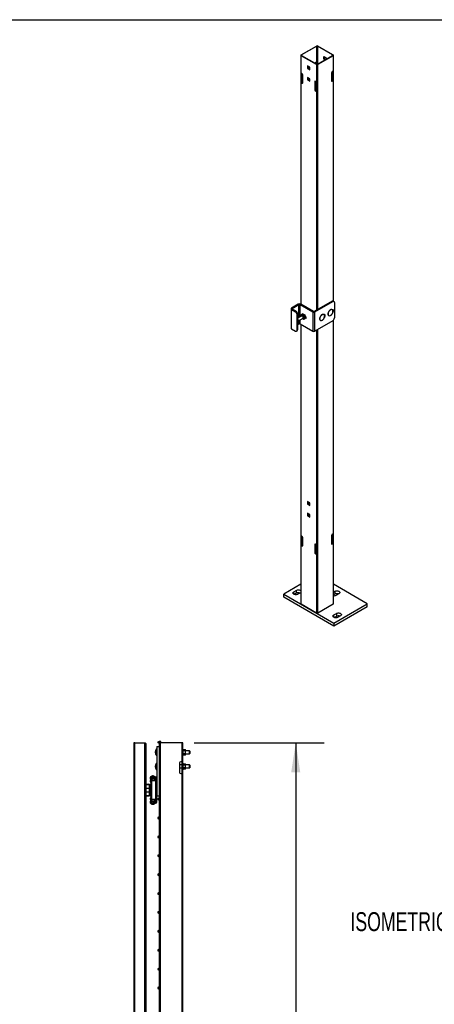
# Model space of a CAD drawing. Header units: inches. Extents: x 0.2 to 10.8, y 0.2 to 8.2.
# Tile 16 of 43: x 6.2 to 8, y 3.9 to 8.2. Entities that reach past the tile are written whole.
import ezdxf

# ---------------------------------------------------------------- set-up
doc = ezdxf.new("R2010")
doc.units = ezdxf.units.IN
doc.header["$MEASUREMENT"] = 0
doc.layers.add('DIMENSIONS', color=140, linetype='Continuous', lineweight=25)
doc.layers.add('TEXT', color=140, linetype='Continuous', lineweight=25)
doc.styles.add('SLDTEXTSTYLE0', font='TXT', dxfattribs={"width": 0.7})
doc.dimstyles.new('SLDDIMSTYLE2', dxfattribs={"dimtxt": 0.084961, "dimasz": 0.13, "dimexe": 0, "dimexo": 0.0625, "dimgap": 0.02124, "dimtad": 0, "dimtih": 1, "dimtoh": 1, "dimlfac": 24, "dimrnd": 1e-09, "dimzin": 12, "dimdsep": 46, "dimtxsty": 'SLDTEXTSTYLE0', "dimsah": 1, "dimcen": 0.09, "dimadec": 0, "dimazin": 3, "dimtfac": 1, "dimtofl": 0, "dimtmove": 0, "dimatfit": 3, "dimfxl": 0, "dimfrac": 2, "dimtolj": 1, "dimtzin": 12, "dimarcsym": 0})

# ---------------------------------------------------------------- blocks, each defined once
blk = doc.blocks.new('SW_NOTE_0')
at = {"layer": 'DIMENSIONS', "color": 0, "insert": (0, 0.859), "char_height": 0.66667, "attachment_point": 1, "style": 'SLDTEXTSTYLE0'}
blk.add_mtext('ISOMETRIC VIEW', dxfattribs=at)
blk = doc.blocks.new('ISOMETRIC_VIEW')
at = {"layer": 'DIMENSIONS', "color": 140}
blk.add_blockref('SW_NOTE_0', (0, -0.097), dxfattribs=at)
blk = doc.blocks.new('_D_7')
at = {"layer": 'DIMENSIONS'}
for p, q in [((6.9732, 5.0601), (7.546, 5.0601)), ((7.421, 5.0601), (7.421, 3.8221)), ((7.2241, 3.668), (7.1956, 3.668)), ((7.1956, 3.668), (7.1956, 3.533)), ((7.618, 3.668), (7.6465, 3.668)), ((7.6465, 3.668), (7.6465, 3.533)), ((7.1956, 3.533), (7.2241, 3.533)), ((7.6465, 3.533), (7.618, 3.533)), ((7.421, 2.0966), (7.421, 3.514)), ((7.0773, 2.0966), (7.546, 2.0966))]:
    blk.add_line(p, q, dxfattribs=at)
for points in [[(7.421, 5.0601), (7.401, 4.9301), (7.441, 4.9301)], [(7.421, 2.0966), (7.441, 2.2266), (7.401, 2.2266)]]:
    blk.add_solid(points, dxfattribs=at)
at = {"layer": 'DIMENSIONS', "char_height": 0.08333, "attachment_point": 1, "style": 'SLDTEXTSTYLE0'}
for s, insert in [('71.13', (7.2595, 3.7945)), ('1806.6', (7.2241, 3.6404))]:
    blk.add_mtext(s, dxfattribs=dict(at, insert=insert))

msp = doc.modelspace()

# ---------------------------------------------------------------- linework, layer by layer
for p, q in [((7.44526, 8.09528), (7.51185, 8.13372)), ((7.51356, 8.13273), (7.44697, 8.09429)), ((7.51356, 8.06469), (7.51356, 8.13273)), ((7.5838, 8.09429), (7.51721, 8.13273)), ((7.51721, 8.13273), (7.51721, 8.05374)), ((7.51892, 8.13372), (7.58551, 8.09528)), ((7.4438, 8.09324), (7.4438, 6.9946)), ((7.51185, 8.05276), (7.44526, 8.0912)), ((7.44526, 8.01465), (7.44526, 8.0912)), ((7.44697, 8.09429), (7.44697, 8.09218)), ((7.44697, 8.09218), (7.51356, 8.05374)), ((7.51721, 8.05374), (7.5838, 8.09218)), ((7.58551, 8.0912), (7.51892, 8.05276)), ((7.54544, 8.08826), (7.55557, 8.08241)), ((7.54544, 8.07657), (7.54544, 8.08826)), ((7.54715, 8.08727), (7.54715, 8.07755)), ((7.55557, 8.08241), (7.55557, 8.07589)), ((7.5838, 8.09218), (7.5838, 8.09429)), ((7.58551, 8.0912), (7.58551, 8.02315)), ((7.58697, 7.00902), (7.58697, 8.09324)), ((7.48362, 8.04088), (7.47349, 8.04673)), ((7.47349, 8.04673), (7.47349, 8.03503)), ((7.47349, 8.03503), (7.4752, 8.03602)), ((7.47349, 8.03503), (7.48362, 8.02918)), ((7.4752, 8.04574), (7.4752, 8.03602)), ((7.4752, 8.03602), (7.48362, 8.03116)), ((7.48362, 8.02918), (7.48362, 8.04088)), ((7.51032, 8.06282), (7.51356, 8.06469)), ((7.51185, 8.05276), (7.51185, 7.97621)), ((7.51249, 8.05436), (7.51249, 8.06407)), ((7.51424, 8.05346), (7.51424, 8.06497)), ((7.51892, 6.97254), (7.51892, 8.05276)), ((7.54715, 8.07755), (7.54544, 8.07657)), ((7.55109, 8.0733), (7.54544, 8.07657)), ((7.54715, 8.07755), (7.5528, 8.07429)), ((7.44472, 7.97249), (7.44472, 8.01501)), ((7.4485, 8.01278), (7.44526, 8.01465)), ((7.44648, 7.9735), (7.44648, 8.01394)), ((7.44697, 8.01366), (7.44697, 7.9731)), ((7.45233, 7.97246), (7.45233, 8.00614)), ((7.48362, 7.98985), (7.47349, 7.99569)), ((7.47349, 7.99569), (7.47349, 7.984)), ((7.4752, 7.99471), (7.4752, 7.98498)), ((7.57843, 8.01465), (7.57843, 7.98096)), ((7.58551, 8.02315), (7.58226, 8.02128)), ((7.5838, 7.98161), (7.5838, 8.02217)), ((7.58429, 8.02245), (7.58429, 7.98201)), ((7.58604, 8.02352), (7.58604, 7.98099)), ((7.44472, 7.97249), (7.44648, 7.9735)), ((7.44526, 6.99397), (7.44526, 7.97212)), ((7.44526, 7.97212), (7.4485, 7.97025)), ((7.44697, 7.9731), (7.45021, 7.97123)), ((7.4485, 7.97025), (7.45021, 7.97123)), ((7.47349, 7.984), (7.4752, 7.98498)), ((7.47349, 7.984), (7.48362, 7.97815)), ((7.4752, 7.98498), (7.48362, 7.98012)), ((7.48362, 7.97815), (7.48362, 7.98985)), ((7.50649, 7.97685), (7.50478, 7.97587)), ((7.50478, 7.97587), (7.50478, 7.94218)), ((7.50649, 7.97685), (7.50649, 7.94317)), ((7.51185, 7.97621), (7.50861, 7.97808)), ((7.51249, 7.9759), (7.51249, 7.93337)), ((7.58056, 7.97974), (7.5838, 7.98161)), ((7.58226, 7.97875), (7.58056, 7.97974)), ((7.58226, 7.97875), (7.58551, 7.98062)), ((7.58604, 7.98099), (7.58429, 7.98201)), ((7.58551, 7.98062), (7.58551, 7.00961)), ((7.50478, 7.94218), (7.50649, 7.94317)), ((7.51032, 7.93654), (7.50861, 7.93555)), ((7.50861, 7.93555), (7.51185, 7.93368)), ((7.51032, 7.93654), (7.51249, 7.93528)), ((7.51185, 7.93368), (7.51185, 6.96846)), ((7.43233, 6.99484), (7.40287, 6.97783)), ((7.40582, 6.97613), (7.43528, 6.99314)), ((7.43528, 6.93599), (7.43528, 6.99314)), ((7.44044, 6.99314), (7.49568, 6.96125)), ((7.44044, 6.93897), (7.44044, 6.99314)), ((7.49862, 6.96295), (7.44338, 6.99484)), ((7.44472, 6.99407), (7.44472, 6.99434)), ((7.4485, 6.9921), (7.44526, 6.99397)), ((7.44648, 6.99306), (7.44648, 6.99327)), ((7.44697, 6.99298), (7.44697, 6.99277)), ((7.58149, 7.00866), (7.50231, 6.96295)), ((7.50525, 6.96125), (7.58444, 7.00696)), ((7.58149, 7.00866), (7.58444, 7.00696)), ((7.58964, 7.00748), (7.5867, 7.00918)), ((7.5918, 7.00271), (7.5918, 6.93466)), ((7.40058, 6.97465), (7.40058, 6.88959)), ((7.40287, 6.97146), (7.41944, 6.96189)), ((7.40287, 6.8864), (7.40287, 6.97146)), ((7.40582, 6.97316), (7.40582, 6.97613)), ((7.42239, 6.96359), (7.40582, 6.97316)), ((7.41944, 6.96189), (7.42239, 6.96359)), ((7.42681, 6.94913), (7.42976, 6.95083)), ((7.42681, 6.88109), (7.42681, 6.94913)), ((7.42976, 6.88279), (7.42976, 6.95083)), ((7.44857, 6.95005), (7.44719, 6.94808)), ((7.44817, 6.94976), (7.44831, 6.94968)), ((7.45202, 6.95243), (7.44966, 6.95107)), ((7.45255, 6.9494), (7.44966, 6.95107)), ((7.45202, 6.95243), (7.46052, 6.94752)), ((7.49568, 6.96125), (7.49568, 6.8762)), ((7.50525, 6.8762), (7.50525, 6.96125)), ((7.5838, 6.96843), (7.5838, 6.97029)), ((7.58429, 6.97042), (7.58429, 6.96739)), ((7.4475, 6.94305), (7.42976, 6.9328)), ((7.42976, 6.9049), (7.43528, 6.90809)), ((7.43057, 6.91999), (7.45325, 6.93309)), ((7.43528, 6.90809), (7.43528, 6.92271)), ((7.44044, 6.90809), (7.44044, 6.92569)), ((7.44044, 6.90809), (7.49568, 6.8762)), ((7.4438, 6.90615), (7.4438, 5.67339)), ((7.44423, 6.94241), (7.44462, 6.94139)), ((7.44583, 6.94614), (7.44444, 6.94418)), ((7.44717, 6.94805), (7.4458, 6.94611)), ((7.44774, 6.94317), (7.44752, 6.94303)), ((7.44817, 6.94377), (7.44774, 6.94317)), ((7.44817, 6.94377), (7.44902, 6.94328)), ((7.45083, 6.93169), (7.45278, 6.93057)), ((7.45174, 6.94171), (7.45259, 6.94122)), ((7.45259, 6.93237), (7.4523, 6.93254)), ((7.45259, 6.94122), (7.45301, 6.94013)), ((7.45259, 6.93237), (7.45299, 6.93294)), ((7.45278, 6.93057), (7.45507, 6.92925)), ((7.4548, 6.93552), (7.45438, 6.93661)), ((7.4548, 6.93552), (7.45438, 6.93491)), ((7.45817, 6.94616), (7.45528, 6.94783)), ((7.45817, 6.94616), (7.46052, 6.94752)), ((7.45961, 6.94244), (7.45817, 6.94616)), ((7.45817, 6.92915), (7.45961, 6.93121)), ((7.46052, 6.93051), (7.45817, 6.92915)), ((7.46052, 6.94752), (7.46478, 6.93656)), ((7.46478, 6.93656), (7.46052, 6.93051)), ((7.46242, 6.9352), (7.46098, 6.93892)), ((7.46098, 6.93315), (7.46242, 6.9352)), ((7.46478, 6.93656), (7.46242, 6.9352)), ((7.46364, 6.94147), (7.46265, 6.94204)), ((7.46265, 6.93354), (7.46364, 6.93297)), ((7.46658, 6.93467), (7.46364, 6.93297)), ((7.46435, 6.93596), (7.46658, 6.93467)), ((7.46444, 6.93608), (7.46554, 6.93626)), ((7.46502, 6.93983), (7.465, 6.94039)), ((7.46502, 6.93983), (7.46507, 6.94026)), ((7.46698, 6.93709), (7.46554, 6.93626)), ((7.46658, 6.93467), (7.46726, 6.93435)), ((7.58444, 6.92191), (7.50525, 6.8762)), ((7.58551, 6.92261), (7.58551, 5.9818)), ((7.58697, 5.67339), (7.58697, 6.92389)), ((7.40287, 6.8864), (7.41944, 6.87683)), ((7.42465, 6.87632), (7.4276, 6.87802)), ((7.42976, 6.88279), (7.42681, 6.88109)), ((7.44526, 5.97329), (7.44526, 6.9053)), ((7.51185, 6.88), (7.51185, 5.93485)), ((7.51892, 5.63291), (7.51892, 6.88408)), ((7.48362, 6.11861), (7.47349, 6.12445)), ((7.47349, 6.12445), (7.47349, 6.11276)), ((7.47349, 6.11276), (7.4752, 6.11374)), ((7.47349, 6.11276), (7.48362, 6.10691)), ((7.4752, 6.12347), (7.4752, 6.11374)), ((7.4752, 6.11374), (7.48362, 6.10888)), ((7.48362, 6.10691), (7.48362, 6.11861)), ((7.48362, 6.06757), (7.47349, 6.07342)), ((7.47349, 6.07342), (7.47349, 6.06172)), ((7.47349, 6.06172), (7.4752, 6.06271)), ((7.47349, 6.06172), (7.48362, 6.05588)), ((7.4752, 6.07243), (7.4752, 6.06271)), ((7.4752, 6.06271), (7.48362, 6.05785)), ((7.48362, 6.05588), (7.48362, 6.06757)), ((7.44472, 5.93113), (7.44472, 5.97366)), ((7.4485, 5.97142), (7.44526, 5.97329)), ((7.44648, 5.93215), (7.44648, 5.97259)), ((7.44697, 5.97231), (7.44697, 5.93175)), ((7.45233, 5.93111), (7.45233, 5.96479)), ((7.57843, 5.97329), (7.57843, 5.93961)), ((7.58551, 5.9818), (7.58226, 5.97993)), ((7.5838, 5.94026), (7.5838, 5.98081)), ((7.58429, 5.9811), (7.58429, 5.94065)), ((7.58604, 5.98217), (7.58604, 5.93964)), ((7.44472, 5.93113), (7.44648, 5.93215)), ((7.44526, 5.67134), (7.44526, 5.93077)), ((7.44526, 5.93077), (7.4485, 5.9289)), ((7.44697, 5.93175), (7.45021, 5.92988)), ((7.4485, 5.9289), (7.45021, 5.92988)), ((7.50649, 5.9355), (7.50478, 5.93451)), ((7.50478, 5.93451), (7.50478, 5.90083)), ((7.50649, 5.9355), (7.50649, 5.90182)), ((7.51185, 5.93485), (7.50861, 5.93673)), ((7.51249, 5.93454), (7.51249, 5.89202)), ((7.58056, 5.93839), (7.5838, 5.94026)), ((7.58226, 5.9374), (7.58056, 5.93839)), ((7.58226, 5.9374), (7.58551, 5.93927)), ((7.58604, 5.93964), (7.58429, 5.94065)), ((7.58551, 5.93927), (7.58551, 5.67134)), ((7.50478, 5.90083), (7.50649, 5.90182)), ((7.51032, 5.89518), (7.50861, 5.8942)), ((7.50861, 5.8942), (7.51185, 5.89233)), ((7.51032, 5.89518), (7.51249, 5.89393)), ((7.51185, 5.89233), (7.51185, 5.63291)), ((7.4438, 5.75962), (7.36807, 5.71591)), ((7.41226, 5.72654), (7.42331, 5.73291)), ((7.42331, 5.73291), (7.42331, 5.72016)), ((7.73635, 5.67339), (7.58697, 5.75962)), ((7.36807, 5.71591), (7.58904, 5.58834)), ((7.36807, 5.70315), (7.36807, 5.71591)), ((7.58904, 5.57558), (7.36807, 5.70315)), ((7.41226, 5.71591), (7.41226, 5.72654)), ((7.42331, 5.72016), (7.41429, 5.71495)), ((7.44173, 5.72228), (7.43068, 5.71591)), ((7.58697, 5.72534), (7.59272, 5.72866)), ((7.59272, 5.7159), (7.58697, 5.71258)), ((7.59272, 5.72866), (7.59272, 5.7159)), ((7.61114, 5.71803), (7.60009, 5.71165)), ((7.51185, 5.63291), (7.44526, 5.67134)), ((7.58551, 5.67134), (7.51892, 5.63291)), ((7.58904, 5.58834), (7.73635, 5.67339)), ((7.73635, 5.66063), (7.58904, 5.57558)), ((7.73635, 5.66063), (7.73635, 5.67339)), ((7.58904, 5.62449), (7.60009, 5.63086)), ((7.58904, 5.61386), (7.58904, 5.62449)), ((7.60009, 5.61811), (7.59107, 5.6129)), ((7.60009, 5.63086), (7.60009, 5.61811)), ((7.6185, 5.62023), (7.60745, 5.61386)), ((7.58904, 5.58834), (7.58904, 5.57558)), ((6.7068, 5.06014), (6.7068, 2.31014)), ((6.71201, 5.06014), (6.7068, 5.06014)), ((6.71201, 2.31014), (6.71201, 5.06014)), ((6.71201, 5.06014), (6.75368, 5.06014)), ((6.75368, 5.06014), (6.75368, 2.31014)), ((6.75368, 5.06014), (6.75888, 5.06014)), ((6.75888, 2.31014), (6.75888, 5.06014)), ((6.75888, 5.05714), (6.76188, 5.05714)), ((6.76188, 2.31234), (6.76188, 5.05714)), ((6.8086, 5.04451), (6.81901, 5.04451)), ((6.8086, 5.04451), (6.8086, 4.82576)), ((6.81901, 5.06014), (6.81901, 4.96639)), ((6.82401, 5.06014), (6.81901, 5.06014)), ((6.81939, 5.066), (6.81939, 5.06014)), ((6.82605, 5.066), (6.81939, 5.066)), ((6.82401, 2.09659), (6.82401, 5.06014)), ((6.91818, 5.06014), (6.82401, 5.06014)), ((6.82605, 5.06014), (6.82605, 5.066)), ((6.91818, 5.06014), (6.91818, 4.9768)), ((6.92318, 5.06014), (6.91818, 5.06014)), ((6.92318, 2.09659), (6.92318, 5.06014)), ((6.80734, 5.03323), (6.80734, 5.00371)), ((6.92485, 5.03279), (6.92318, 5.03279)), ((6.92318, 5.00415), (6.92485, 5.00415)), ((6.92485, 5.01847), (6.92485, 5.03279)), ((6.92485, 5.0305), (6.93397, 5.0305)), ((6.93397, 5.02448), (6.92485, 5.02448)), ((6.92485, 5.00415), (6.92485, 5.01847)), ((6.93397, 5.01246), (6.92485, 5.01246)), ((6.93397, 5.00644), (6.92485, 5.00644)), ((6.9349, 5.02889), (6.93397, 5.0305)), ((6.93397, 5.00644), (6.9349, 5.00805)), ((6.9349, 5.02749), (6.9349, 5.02889)), ((6.9349, 5.01847), (6.9349, 5.02749)), ((6.95318, 5.02506), (6.9349, 5.02506)), ((6.9349, 5.00945), (6.9349, 5.01847)), ((6.9349, 5.01188), (6.95318, 5.01188)), ((6.9349, 5.00805), (6.9349, 5.00945)), ((6.95443, 5.02381), (6.95318, 5.02506)), ((6.95318, 5.01188), (6.95318, 5.02506)), ((6.95318, 5.01188), (6.95443, 5.01313)), ((6.95443, 5.02381), (6.95443, 5.01313)), ((6.80734, 4.97073), (6.80734, 4.94121)), ((6.81901, 4.96639), (6.81908, 4.96639)), ((6.81901, 4.96639), (6.81901, 4.96097)), ((6.81901, 4.96097), (6.81901, 4.91972)), ((6.81908, 4.96097), (6.81901, 4.96097)), ((6.81908, 4.96639), (6.81908, 4.9143)), ((6.90818, 4.97139), (6.90818, 4.93014)), ((6.91901, 4.96256), (6.90818, 4.96256)), ((6.91818, 4.9768), (6.9136, 4.9768)), ((6.91818, 4.9768), (6.91901, 4.9768)), ((6.91901, 4.9768), (6.91901, 4.92472)), ((6.92485, 4.97029), (6.92318, 4.97029)), ((6.92485, 4.95597), (6.92485, 4.97029)), ((6.92485, 4.968), (6.93397, 4.968)), ((6.93397, 4.96198), (6.92485, 4.96198)), ((6.92485, 4.94165), (6.92485, 4.95597)), ((6.9349, 4.96639), (6.93397, 4.968)), ((6.9349, 4.96499), (6.9349, 4.96639)), ((6.9349, 4.95597), (6.9349, 4.96499)), ((6.95318, 4.96256), (6.9349, 4.96256)), ((6.9349, 4.94695), (6.9349, 4.95597)), ((6.95443, 4.96131), (6.95318, 4.96256)), ((6.95318, 4.94938), (6.95318, 4.96256)), ((6.95443, 4.96131), (6.95443, 4.95063)), ((6.7861, 4.90848), (6.7861, 4.90937)), ((6.79991, 4.9097), (6.80212, 4.9097)), ((6.81901, 4.91972), (6.81901, 4.9143)), ((6.81901, 4.91972), (6.81908, 4.91972)), ((6.81901, 4.9143), (6.81901, 3.71639)), ((6.81908, 4.9143), (6.81901, 4.9143)), ((6.90818, 4.94938), (6.91901, 4.94938)), ((6.9136, 4.92472), (6.91818, 4.92472)), ((6.91818, 4.92472), (6.91818, 3.7268)), ((6.91901, 4.92472), (6.91818, 4.92472)), ((6.92318, 4.94165), (6.92485, 4.94165)), ((6.93397, 4.94996), (6.92485, 4.94996)), ((6.93397, 4.94394), (6.92485, 4.94394)), ((6.93397, 4.94394), (6.9349, 4.94555)), ((6.9349, 4.94938), (6.95318, 4.94938)), ((6.9349, 4.94555), (6.9349, 4.94695)), ((6.95318, 4.94938), (6.95443, 4.95063)), ((6.76188, 4.87784), (6.77311, 4.87784)), ((6.77311, 4.87524), (6.76188, 4.87524)), ((6.77561, 4.83087), (6.77561, 4.87274)), ((6.77822, 4.82865), (6.77822, 4.87496)), ((6.78295, 4.90581), (6.77942, 4.90742)), ((6.77951, 4.9052), (6.77951, 4.89999)), ((6.77951, 4.9052), (6.80293, 4.9052)), ((6.77951, 4.89999), (6.78793, 4.89999)), ((6.77989, 4.88804), (6.77989, 4.89395)), ((6.78209, 4.87496), (6.78209, 4.82865)), ((6.78211, 4.88306), (6.78211, 4.87919)), ((6.78211, 4.88306), (6.7862, 4.88306)), ((6.78211, 4.87919), (6.78468, 4.87919)), ((6.78264, 4.87514), (6.78268, 4.87506)), ((6.78468, 4.88305), (6.78468, 4.82055)), ((6.7862, 4.88305), (6.78468, 4.88305)), ((6.7862, 4.81014), (6.7862, 4.89347)), ((6.7862, 4.89347), (6.80211, 4.89347)), ((6.79835, 4.90214), (6.78793, 4.90214)), ((6.78793, 4.89548), (6.78793, 4.90214)), ((6.78897, 4.90389), (6.7973, 4.90389)), ((6.79859, 4.9052), (6.79813, 4.90626)), ((6.79835, 4.89857), (6.79835, 4.90214)), ((6.79835, 4.89937), (6.79859, 4.89999)), ((6.79835, 4.89999), (6.80293, 4.89999)), ((6.79991, 4.90582), (6.80212, 4.90582)), ((6.80085, 4.89347), (6.80085, 4.89535)), ((6.80211, 4.89347), (6.8086, 4.89347)), ((6.80211, 4.89347), (6.80211, 4.81014)), ((6.80293, 4.89999), (6.80293, 4.9052)), ((6.80472, 4.89347), (6.80472, 4.90322)), ((6.77561, 4.85872), (6.76188, 4.85872)), ((6.76188, 4.84489), (6.77561, 4.84489)), ((6.76188, 4.82837), (6.77311, 4.82837)), ((6.77311, 4.82576), (6.76188, 4.82576)), ((6.78468, 4.86233), (6.78209, 4.86233)), ((6.78468, 4.85707), (6.78209, 4.85707)), ((6.78468, 4.84654), (6.78209, 4.84654)), ((6.78468, 4.84128), (6.78209, 4.84128)), ((6.78211, 4.82442), (6.78211, 4.82054)), ((6.78468, 4.82442), (6.78211, 4.82442)), ((6.78268, 4.82855), (6.78264, 4.82847)), ((6.81901, 4.82576), (6.8086, 4.82576)), ((6.8086, 4.81014), (6.8086, 4.82576)), ((6.77943, 4.79618), (6.78295, 4.79779)), ((6.78793, 4.80362), (6.77951, 4.80362)), ((6.77951, 4.80362), (6.77951, 4.79841)), ((6.80294, 4.79841), (6.77951, 4.79841)), ((6.77989, 4.80965), (6.77989, 4.81557)), ((6.7862, 4.82054), (6.78211, 4.82054)), ((6.7862, 4.82055), (6.78468, 4.82055)), ((6.7861, 4.79423), (6.7861, 4.79511)), ((6.80211, 4.81014), (6.7862, 4.81014)), ((6.78793, 4.80147), (6.78793, 4.80813)), ((6.78793, 4.80147), (6.79835, 4.80147)), ((6.78897, 4.79972), (6.7973, 4.79972)), ((6.79811, 4.79734), (6.79858, 4.79841)), ((6.79835, 4.80147), (6.79835, 4.80504)), ((6.79858, 4.80362), (6.79835, 4.80421)), ((6.80294, 4.80362), (6.79835, 4.80362)), ((6.79991, 4.79778), (6.80212, 4.79778)), ((6.79991, 4.79391), (6.80212, 4.79391)), ((6.80085, 4.80826), (6.80085, 4.81014)), ((6.8086, 4.81014), (6.80211, 4.81014)), ((6.80294, 4.79841), (6.80294, 4.80362)), ((6.80472, 4.80039), (6.80472, 4.81014)), ((6.8086, 4.80039), (6.8086, 4.81014))]:
    msp.add_line(p, q)
at = {"flags": 128}
for points in [[(7.44863, 6.95013), (7.44765, 6.95045), (7.44654, 6.95035), (7.44572, 6.94969), (7.44528, 6.94856), (7.44528, 6.94708), (7.44559, 6.9458)], [(7.44823, 6.95029), (7.44823, 6.95026), (7.44817, 6.94948)], [(7.44968, 6.99121), (7.44925, 6.99158), (7.4485, 6.9921)], [(7.54732, 6.93688), (7.54732, 6.93689), (7.54875, 6.93847), (7.54994, 6.94034), (7.55079, 6.94236), (7.55123, 6.94436), (7.55123, 6.94617), (7.55079, 6.94766), (7.54994, 6.9487), (7.54875, 6.9492), (7.54732, 6.94913), (7.54577, 6.94849)], [(7.56691, 6.94497), (7.5662, 6.94551), (7.56509, 6.94693), (7.56435, 6.9488), (7.56403, 6.95102), (7.56414, 6.95352), (7.56467, 6.95619), (7.5656, 6.95891), (7.56689, 6.96159), (7.5685, 6.9641), (7.57034, 6.96635), (7.57236, 6.96825), (7.57446, 6.96971)], [(7.58415, 6.95814), (7.58415, 6.95815), (7.58558, 6.95973), (7.58677, 6.9616), (7.58762, 6.96362), (7.58806, 6.96562), (7.58806, 6.96744), (7.58762, 6.96892), (7.58677, 6.96996), (7.58558, 6.97046), (7.58415, 6.97039), (7.58259, 6.96975)], [(7.42976, 6.92783), (7.43019, 6.92724), (7.4311, 6.92558), (7.43163, 6.92385), (7.43174, 6.92225), (7.43142, 6.92094), (7.43068, 6.92007), (7.43057, 6.92)], [(7.46364, 6.93297), (7.4649, 6.9325), (7.466, 6.9326), (7.46683, 6.93325), (7.46726, 6.93439), (7.46726, 6.93586), (7.46683, 6.93751), (7.466, 6.93911), (7.4649, 6.94049), (7.46364, 6.94147)], [(7.53008, 6.92371), (7.52938, 6.92425), (7.52826, 6.92567), (7.52753, 6.92754), (7.52721, 6.92976), (7.52731, 6.93226), (7.52784, 6.93493), (7.52877, 6.93765), (7.53007, 6.94033), (7.53167, 6.94284), (7.53351, 6.94509), (7.53553, 6.94698), (7.53763, 6.94844)], [(7.42331, 5.73291), (7.42559, 5.73396), (7.42822, 5.73469), (7.43106, 5.73507), (7.43398, 5.73507), (7.43682, 5.73469), (7.43945, 5.73396), (7.44173, 5.73291), (7.44354, 5.7316), (7.4438, 5.73136)], [(7.43068, 5.71591), (7.4284, 5.71486), (7.42577, 5.71413), (7.42293, 5.71375), (7.42001, 5.71375), (7.41717, 5.71413), (7.41454, 5.71486), (7.41226, 5.71591), (7.41045, 5.71722), (7.40918, 5.71874), (7.40853, 5.72038), (7.40853, 5.72206), (7.40918, 5.7237), (7.41045, 5.72522), (7.41226, 5.72654)], [(7.4438, 5.72384), (7.44354, 5.7236), (7.44173, 5.72228)], [(7.59272, 5.72866), (7.595, 5.72971), (7.59763, 5.73044), (7.60047, 5.73082), (7.60339, 5.73082), (7.60623, 5.73044), (7.60886, 5.72971), (7.61114, 5.72866), (7.61296, 5.72735), (7.61422, 5.72583), (7.61487, 5.72419), (7.61487, 5.72251), (7.61422, 5.72087), (7.61296, 5.71935), (7.61114, 5.71803)], [(7.60745, 5.61386), (7.60518, 5.61281), (7.60255, 5.61208), (7.59971, 5.6117), (7.59679, 5.6117), (7.59395, 5.61208), (7.59132, 5.61281), (7.58904, 5.61386), (7.58722, 5.61517), (7.58596, 5.61669), (7.58531, 5.61833), (7.58531, 5.62001), (7.58596, 5.62165), (7.58722, 5.62317), (7.58904, 5.62449)], [(7.60009, 5.63086), (7.60237, 5.63191), (7.605, 5.63264), (7.60784, 5.63302), (7.61075, 5.63302), (7.6136, 5.63264), (7.61622, 5.63191), (7.6185, 5.63086), (7.62032, 5.62955), (7.62159, 5.62803), (7.62224, 5.62639), (7.62224, 5.62471), (7.62159, 5.62307), (7.62032, 5.62155), (7.6185, 5.62023)], [(6.78468, 4.87341), (6.78393, 4.87386), (6.78264, 4.87514)], [(6.78468, 4.87307), (6.78414, 4.87352), (6.7827, 4.87506)], [(6.7862, 4.88526), (6.78536, 4.88395), (6.78501, 4.88306)], [(6.78264, 4.82847), (6.78393, 4.82974), (6.78468, 4.8302)], [(6.7827, 4.82854), (6.78414, 4.83009), (6.78468, 4.83054)], [(6.78501, 4.82054), (6.78536, 4.81966), (6.7862, 4.81834)]]:
    msp.add_lwpolyline(points, dxfattribs=at)
msp.add_circle((6.81605, 5.06266), 0.00333)
for centre, radius, start, end in [((7.51538, 8.12689), 0.00769, 62.60967, 117.39033), ((7.51538, 8.12921), 0.00397, 62.60967, 117.39033), ((7.44604, 8.09324), 0.00218, 110.78342, 249.21658), ((7.44737, 8.09324), 0.00113, 110.78342, 249.21658), ((7.5834, 8.09324), 0.00113, 290.78342, 69.21658), ((7.58473, 8.09324), 0.00218, 290.78342, 69.21658), ((7.51485, 8.05575), 0.0084, 122.68754, 166.49256), ((7.51538, 8.05958), 0.00769, 242.60967, 297.39033), ((7.51505, 8.06204), 0.00303, 105.41444, 119.4817), ((7.51538, 8.05727), 0.00397, 242.60967, 297.39033), ((7.44732, 8.01823), 0.00413, 231.13055, 240.19892), ((7.44402, 8.00576), 0.00832, 2.60548, 57.39452), ((7.58675, 8.01427), 0.00832, 122.60548, 177.39452), ((7.58345, 8.02674), 0.00413, 299.80108, 308.86945), ((7.44732, 7.97571), 0.00413, 231.13055, 240.19892), ((7.44788, 7.97474), 0.00187, 221.37841, 240.84018), ((7.45, 7.97208), 0.00237, 230.79671, 9.21404), ((7.45202, 7.97408), 0.00337, 237.66754, 268.48909), ((7.50711, 7.97624), 0.00237, 50.79671, 189.21404), ((7.50986, 7.97699), 0.00337, 151.50744, 182.33558), ((7.51449, 7.98081), 0.00531, 240.15548, 247.82929), ((7.58077, 7.98059), 0.00237, 170.78596, 309.20329), ((7.57875, 7.98259), 0.00337, 271.51091, 302.33246), ((7.58289, 7.98324), 0.00187, 299.15982, 318.62159), ((7.58345, 7.98421), 0.00413, 299.80108, 308.86945), ((7.51309, 7.94256), 0.00832, 182.60548, 237.39452), ((7.5148, 7.94355), 0.00832, 182.60548, 237.39452), ((7.51449, 7.93828), 0.00531, 240.15548, 247.82929), ((7.43786, 6.98418), 0.01201, 62.60967, 117.39033), ((7.43786, 6.98817), 0.0056, 62.60967, 117.39033), ((7.44732, 6.99756), 0.00413, 231.13055, 240.19892), ((7.58454, 7.0044), 0.00524, 65.69288, 125.61758), ((7.58731, 7.00344), 0.00455, 350.78596, 129.20329), ((7.40408, 6.97465), 0.00341, 110.78342, 249.21658), ((7.40638, 6.97465), 0.00159, 110.78342, 249.21658), ((7.41082, 6.9484), 0.01601, 2.60548, 57.39452), ((7.41376, 6.9501), 0.01601, 2.60548, 57.39452), ((7.45669, 6.94293), 0.00768, 122.60548, 177.39452), ((7.50047, 6.97049), 0.01041, 242.60967, 297.39033), ((7.50047, 6.96651), 0.004, 242.60967, 297.39033), ((7.54196, 6.94243), 0.00741, 66.04737, 125.74752), ((7.5407, 6.94313), 0.00742, 353.44942, 54.88678), ((7.54115, 6.94675), 0.0072, 340.30034, 20.07894), ((7.57879, 6.96369), 0.00741, 66.04737, 125.74752), ((7.57752, 6.96439), 0.00742, 353.44942, 54.88678), ((7.57797, 6.96802), 0.0072, 340.30082, 20.07898), ((7.43786, 6.90311), 0.0056, 62.60967, 117.39033), ((7.44905, 6.9441), 0.00382, 148.28761, 212.0389), ((7.45059, 6.94598), 0.004, 148.26943, 224.61695), ((7.44858, 6.94098), 0.00234, 79.29654, 110.9225), ((7.45942, 6.94136), 0.00768, 122.60548, 177.39452), ((7.44522, 6.93516), 0.00924, 32.49411, 45.09503), ((7.45399, 6.93242), 0.0022, 184.48369, 236.83251), ((7.4501, 6.95898), 0.01908, 278.77793, 299.89046), ((7.45741, 6.93617), 0.00543, 216.02569, 293.97204), ((7.45147, 6.95547), 0.01908, 278.77793, 299.89046), ((7.44905, 6.93576), 0.0054, 350.97339, 9.02661), ((7.45877, 6.93811), 0.00543, 216.02569, 293.97204), ((7.45972, 6.93965), 0.0053, 333.93582, 1.89039), ((7.53336, 6.93026), 0.00732, 243.39002, 307.22585), ((7.57018, 6.95152), 0.00732, 243.39002, 307.22585), ((7.57581, 6.93539), 0.01601, 302.60548, 357.39452), ((7.40449, 6.88998), 0.00393, 185.6948, 245.62534), ((7.42232, 6.88036), 0.00455, 230.79671, 9.21404), ((7.42465, 6.88222), 0.00514, 305.01333, 6.29885), ((7.50047, 6.88544), 0.01041, 242.60967, 297.39033), ((7.44732, 5.97688), 0.00413, 231.13055, 240.19892), ((7.44402, 5.96441), 0.00832, 2.60548, 57.39452), ((7.58675, 5.97292), 0.00832, 122.60548, 177.39452), ((7.58345, 5.98539), 0.00413, 299.80108, 308.86945), ((7.44732, 5.93435), 0.00413, 231.13055, 240.19892), ((7.44788, 5.93338), 0.00187, 221.37841, 240.84018), ((7.45, 5.93073), 0.00237, 230.79671, 9.21404), ((7.45202, 5.93273), 0.00337, 237.66754, 268.48909), ((7.50711, 5.93489), 0.00237, 50.79671, 189.21404), ((7.50986, 5.93564), 0.00337, 151.50744, 182.33558), ((7.51449, 5.93946), 0.00531, 240.15548, 247.82929), ((7.58077, 5.93923), 0.00237, 170.78596, 309.20329), ((7.57875, 5.94124), 0.00337, 271.51091, 302.33246), ((7.58289, 5.94189), 0.00187, 299.15982, 318.62159), ((7.58345, 5.94286), 0.00413, 299.80108, 308.86945), ((7.51309, 5.90121), 0.00832, 182.60548, 237.39452), ((7.5148, 5.9022), 0.00832, 182.60548, 237.39452), ((7.51449, 5.89693), 0.00531, 240.15548, 247.82929), ((7.43258, 5.70222), 0.02019, 69.36138, 117.32043), ((7.59086, 5.72961), 0.02019, 258.88529, 297.20383), ((7.60199, 5.69796), 0.02019, 69.36138, 117.32043), ((7.4463, 5.67363), 0.00251, 185.6948, 245.62534), ((7.58447, 5.67363), 0.00251, 294.37466, 354.3052), ((7.51538, 5.63973), 0.00769, 242.60967, 297.39033), ((7.60936, 5.60017), 0.02019, 69.36138, 117.32043), ((6.82222, 5.01847), 0.02096, 135.23467, 224.76533), ((6.80786, 5.03272), 0.000733, 0, 135.23467), ((6.80786, 5.00422), 0.000733, 224.76533, 0), ((6.82222, 4.95597), 0.02096, 135.23467, 224.76533), ((6.80786, 4.97022), 0.000733, 0, 135.23467), ((6.9136, 4.97139), 0.00542, 90, 180), ((6.79035, 4.90245), 0.012, 37.1689, 155.54554), ((6.79035, 4.90245), 0.00812, 37.1689, 155.54554), ((6.79123, 4.90259), 0.00781, 81.4089, 160.52878), ((6.79101, 4.9095), 0.00104, 84.59946, 123.79458), ((6.80212, 4.90322), 0.00648, 0, 90), ((6.80786, 4.94172), 0.000733, 224.76533, 0), ((6.9136, 4.93014), 0.00542, 180, 270), ((6.77311, 4.87274), 0.0051, 0, 90), ((6.77311, 4.87274), 0.0025, 0, 90), ((6.7824, 4.87496), 0.00418, 56.88414, 180), ((6.78355, 4.89395), 0.00367, 49.41778, 180), ((6.78358, 4.88804), 0.00369, 180, 315.19753), ((6.7824, 4.87496), 0.000303, 36.35327, 180), ((6.79123, 4.90259), 0.00781, 199.47122, 245.01295), ((6.79122, 4.90291), 0.00812, 229.41778, 321.23245), ((6.79134, 4.90129), 0.00352, 132.41203, 166.06253), ((6.79991, 4.9097), 0.00388, 217.1689, 270), ((6.79493, 4.90129), 0.00352, 13.93747, 47.58797), ((6.8007, 4.8953), 0.00402, 0, 141.23245), ((6.79122, 4.90291), 0.012, 307.25653, 321.45305), ((6.80212, 4.90322), 0.0026, 0, 90), ((6.77311, 4.83087), 0.0051, 270, 0), ((6.77311, 4.83087), 0.0025, 270, 0), ((6.7824, 4.82865), 0.00418, 180, 303.11586), ((6.7824, 4.82865), 0.000303, 180, 323.64673), ((6.79035, 4.80116), 0.012, 204.50662, 322.8311), ((6.78358, 4.81557), 0.00369, 44.80247, 180), ((6.78355, 4.80965), 0.00367, 180, 310.58222), ((6.79035, 4.80116), 0.00812, 204.50662, 322.8311), ((6.79122, 4.80101), 0.00781, 114.89451, 160.52878), ((6.79122, 4.80101), 0.00781, 199.47122, 278.21247), ((6.79122, 4.8007), 0.00813, 38.76755, 130.58222), ((6.79026, 4.80167), 0.00234, 184.93813, 236.58731), ((6.79101, 4.79411), 0.00104, 236.3415, 275.40054), ((6.79991, 4.79391), 0.00388, 90, 142.8311), ((6.79602, 4.80167), 0.00234, 303.41269, 355.06187), ((6.8007, 4.80831), 0.00402, 218.76755, 360), ((6.79122, 4.8007), 0.012, 38.54695, 52.19384), ((6.80212, 4.80039), 0.0026, 270, 0), ((6.80212, 4.80039), 0.00648, 270, 0), ((6.81605, 4.81206), 0.00333, 27.43924, 332.56076), ((6.81605, 4.72873), 0.00333, 27.43924, 332.56076), ((6.81605, 4.64539), 0.00333, 27.43924, 332.56076), ((6.81605, 4.56206), 0.00333, 27.43924, 332.56076), ((6.81605, 4.47873), 0.00333, 27.43924, 332.56076), ((6.81605, 4.39539), 0.00333, 27.43924, 332.56076), ((6.81605, 4.31206), 0.00333, 27.43924, 332.56076), ((6.81605, 4.22873), 0.00333, 27.43924, 332.56076), ((6.81605, 4.14539), 0.00333, 27.43924, 332.56076), ((6.81605, 4.06206), 0.00333, 27.43924, 332.56076), ((6.81605, 3.97873), 0.00333, 27.43924, 332.56076)]:
    msp.add_arc(centre, radius, start, end)
for centre, major_axis, ratio, start_param, end_param in [((7.4517, 6.94581), (-0.00123, 0.00558), 0.6978876, 0.2171829, 1.7879792), ((7.44949, 6.94266), (0.00539, -0.00066), 0.5656819, 2.8476414, 3.7362235), ((7.45613, 6.94326), (0.00401, 0.00344), 0.2184431, 0.8620853, 2.4328816), ((7.45613, 6.93441), (-0.00123, 0.00558), 0.6978876, 1.7879792, 3.3587756), ((7.45834, 6.93756), (0.00539, -0.00066), 0.5656819, 4.0674866, 5.6382829)]:
    msp.add_ellipse(centre, major_axis=major_axis, ratio=ratio, start_param=start_param, end_param=end_param)
for points, knots in [([(7.45528, 6.94783), (7.45482, 6.94809), (7.45436, 6.94835), (7.45345, 6.94888), (7.45301, 6.94914), (7.45255, 6.9494)], [0, 0, 0, 0, 0.5, 0.5, 1, 1, 1, 1]), ([(7.54446, 6.94968), (7.54409, 6.94986), (7.54324, 6.95027), (7.54169, 6.9504), (7.53998, 6.95018), (7.53834, 6.94966), (7.5373, 6.94907), (7.53683, 6.94881)], [0, 0, 0, 0, 0.17268519, 0.39544646, 0.61535196, 0.83025126, 1, 1, 1, 1]), ([(7.56633, 6.96234), (7.56588, 6.96151), (7.56526, 6.96034), (7.56454, 6.95856), (7.56403, 6.95705), (7.56359, 6.95529), (7.56332, 6.95351), (7.56325, 6.95175), (7.5634, 6.95006), (7.56377, 6.94849), (7.56439, 6.94709), (7.56526, 6.94586), (7.56605, 6.94528), (7.56645, 6.94499)], [0, 0, 0, 0, 0.12357498, 0.1732757, 0.25498554, 0.3384306, 0.4266088, 0.51722553, 0.60963891, 0.70362868, 0.79953751, 0.89855701, 1, 1, 1, 1]), ([(7.57366, 6.97007), (7.57356, 6.97002), (7.5729, 6.96968), (7.57168, 6.96876), (7.57019, 6.96744), (7.56893, 6.96606), (7.56764, 6.96445), (7.56685, 6.96317), (7.56633, 6.96234)], [0, 0, 0, 0, 0.03884267, 0.2372965, 0.44931522, 0.60633792, 0.74534083, 1, 1, 1, 1]), ([(7.58129, 6.97094), (7.58092, 6.97112), (7.58006, 6.97153), (7.57852, 6.97166), (7.5768, 6.97144), (7.57517, 6.97092), (7.57412, 6.97033), (7.57366, 6.97007)], [0, 0, 0, 0, 0.17268519, 0.39544646, 0.61535196, 0.83025126, 1, 1, 1, 1]), ([(7.57461, 6.94574), (7.57499, 6.94595), (7.57621, 6.94664), (7.57809, 6.94818), (7.58019, 6.95036), (7.58198, 6.95291), (7.58342, 6.95576), (7.58439, 6.95883), (7.58487, 6.96146), (7.58484, 6.96305), (7.58483, 6.96354)], [0, 0, 0, 0, 0.0599941, 0.1956075, 0.3367103, 0.4817148, 0.6294917, 0.779291, 0.9306537, 1, 1, 1, 1]), ([(7.42976, 6.91966), (7.42984, 6.91967), (7.43013, 6.91973), (7.43037, 6.91992), (7.43054, 6.92005)], [0, 0, 0, 0, 0.2844206, 1, 1, 1, 1]), ([(7.44902, 6.94328), (7.44945, 6.94321), (7.44992, 6.94303), (7.45085, 6.94249), (7.4513, 6.94214), (7.45174, 6.94171)], [0, 0, 0, 0, 0.5, 0.5, 1, 1, 1, 1]), ([(7.45438, 6.93661), (7.45429, 6.93719), (7.45413, 6.93779), (7.45367, 6.93898), (7.45337, 6.93957), (7.45301, 6.94013)], [0, 0, 0, 0, 0.5, 0.5, 1, 1, 1, 1]), ([(7.45324, 6.93311), (7.45334, 6.93316), (7.45376, 6.93339), (7.45417, 6.93402), (7.45433, 6.93469), (7.45438, 6.93491)], [0, 0, 0, 0, 0.1651968, 0.7228299, 1, 1, 1, 1]), ([(7.46098, 6.93892), (7.46075, 6.93951), (7.46051, 6.94009), (7.46006, 6.94126), (7.45984, 6.94185), (7.45961, 6.94244)], [0, 0, 0, 0, 0.5, 0.5, 1, 1, 1, 1]), ([(7.45961, 6.93121), (7.45984, 6.93153), (7.46006, 6.93185), (7.46051, 6.9325), (7.46075, 6.93282), (7.46098, 6.93315)], [0, 0, 0, 0, 0.5, 0.5, 1, 1, 1, 1]), ([(7.5295, 6.94108), (7.52906, 6.94025), (7.52843, 6.93908), (7.52771, 6.9373), (7.5272, 6.93579), (7.52676, 6.93403), (7.5265, 6.93225), (7.52642, 6.93048), (7.52657, 6.9288), (7.52694, 6.92723), (7.52756, 6.92583), (7.52843, 6.92459), (7.52922, 6.92402), (7.52962, 6.92373)], [0, 0, 0, 0, 0.123575, 0.1732757, 0.2549855, 0.3384306, 0.4266088, 0.5172255, 0.6096389, 0.7036287, 0.7995375, 0.898557, 1, 1, 1, 1]), ([(7.53683, 6.94881), (7.53673, 6.94876), (7.53607, 6.94842), (7.53485, 6.9475), (7.53336, 6.94618), (7.5321, 6.9448), (7.53081, 6.94319), (7.53002, 6.94191), (7.5295, 6.94108)], [0, 0, 0, 0, 0.0388427, 0.2372965, 0.4493152, 0.6063379, 0.7453408, 1, 1, 1, 1]), ([(7.53779, 6.92448), (7.53816, 6.92469), (7.53938, 6.92538), (7.54126, 6.92692), (7.54336, 6.9291), (7.54516, 6.93165), (7.54659, 6.9345), (7.54756, 6.93757), (7.54805, 6.9402), (7.54801, 6.94179), (7.54801, 6.94228)], [0, 0, 0, 0, 0.0599941, 0.1956075, 0.3367103, 0.4817148, 0.6294917, 0.779291, 0.9306537, 1, 1, 1, 1])]:
    msp.add_open_spline(points, degree=3, knots=knots)
for points in [[(7.46554, 6.93626), (7.46522, 6.93734), (7.46502, 6.93851), (7.46502, 6.93983)], [(6.9349, 5.02749), (6.9349, 5.02852), (6.93453, 5.02952), (6.93397, 5.0305)], [(6.93397, 5.02448), (6.93453, 5.02547), (6.9349, 5.02646), (6.9349, 5.02749)], [(6.9349, 5.01847), (6.9349, 5.02052), (6.93453, 5.02252), (6.93397, 5.02448)], [(6.93397, 5.01246), (6.93453, 5.01442), (6.9349, 5.01642), (6.9349, 5.01847)], [(6.9349, 5.00945), (6.9349, 5.01047), (6.93453, 5.01147), (6.93397, 5.01246)], [(6.93397, 5.00644), (6.93453, 5.00742), (6.9349, 5.00842), (6.9349, 5.00945)], [(6.9349, 4.96499), (6.9349, 4.96602), (6.93453, 4.96702), (6.93397, 4.968)], [(6.93397, 4.96198), (6.93453, 4.96297), (6.9349, 4.96396), (6.9349, 4.96499)], [(6.9349, 4.95597), (6.9349, 4.95802), (6.93453, 4.96002), (6.93397, 4.96198)], [(6.93397, 4.94996), (6.93453, 4.95192), (6.9349, 4.95392), (6.9349, 4.95597)], [(6.9349, 4.94695), (6.9349, 4.94797), (6.93453, 4.94897), (6.93397, 4.94996)], [(6.93397, 4.94394), (6.93453, 4.94492), (6.9349, 4.94592), (6.9349, 4.94695)]]:
    msp.add_open_spline(points, degree=3)
at = {"layer": 'TEXT'}
msp.add_line((0.25, 8.25), (10.75, 8.25), dxfattribs=at)

# ---------------------------------------------------------------- block references
at = {"layer": 'DIMENSIONS', "xscale": 0.125, "yscale": 0.125, "zscale": 0.125}
msp.add_blockref('ISOMETRIC_VIEW', (7.66216, 4.21794), dxfattribs=at)

# ---------------------------------------------------------------- dimensions: what is measured, and where the dimension line sits
at = {"layer": 'DIMENSIONS'}
dim = msp.add_linear_dim(base=(7.421046, 5.060136), p1=(7.027345, 2.096595), p2=(6.923178, 5.060136), angle=90, dimstyle='SLDDIMSTYLE2', dxfattribs=at)
dim.commit()
dim.dimension.update_dxf_attribs({"geometry": '_D_7', "text_midpoint": (7.421046, 3.668008), "dimtype": 160})

doc.saveas('drawing.dxf')
